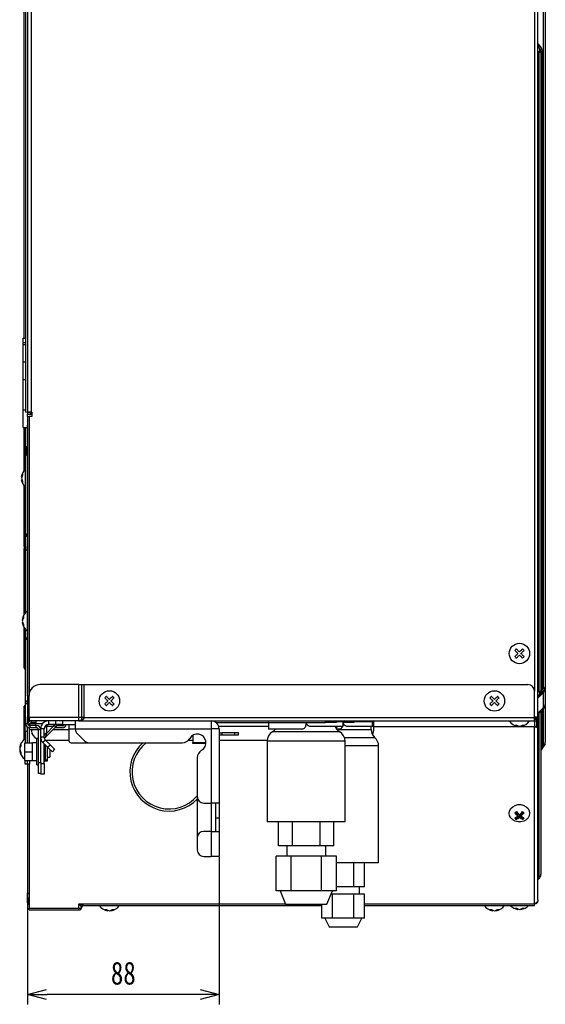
# Model space of a CAD drawing. Header units: millimetres. Extents: x 25 to 1935, y 715 to 2336.
# Tile 249 of 252: x 1206 to 1286, y 1799 to 1949. Entities that reach past the tile are written whole.
import ezdxf

# ---------------------------------------------------------------- set-up
doc = ezdxf.new("R2010")
doc.units = ezdxf.units.MM
doc.header["$LTSCALE"] = 2
doc.layers.get('0').update_dxf_attribs({"color": 2})
doc.styles.add('FS2312', font='simsun.ttf', dxfattribs={"width": 0.8})
doc.dimstyles.new('副本 STANDARD', dxfattribs={"dimtxt": 3.5, "dimasz": 3, "dimexe": 1.5, "dimexo": 0.5, "dimgap": 1.5, "dimtad": 1, "dimdec": 1, "dimlfac": 3, "dimdsep": 46, "dimtxsty": 'FS2312', "dimblk1": 'OPEN', "dimblk2": 'OPEN', "dimsah": 1, "dimcen": 0, "dimclrd": 4, "dimclre": 4, "dimclrt": 4, "dimadec": 0, "dimazin": 0, "dimtfac": 1, "dimtdec": 1, "dimtmove": 1, "dimatfit": 3, "dimldrblk": 'OPEN', "dimfxl": 1, "dimtolj": 1, "dimtzin": 0, "dimarcsym": 1})

# ---------------------------------------------------------------- blocks, each defined once
blk = doc.blocks.new('_OPEN')
at = {"color": 0}
for p, q in [((0, 0), (-1, 0)), ((-0.966, 0.259), (0, 0)), ((0, 0), (-0.966, -0.259))]:
    blk.add_line(p, q, dxfattribs=at)
blk = doc.blocks.new('*D119')
at = {"color": 4, "lineweight": -2, "transparency": 16777216}
for p, q in [((1236.19, 1821.17), (1236.19, 1798.65)), ((1206.86, 1814.8), (1206.86, 1798.65)), ((1233.19, 1800.15), (1209.86, 1800.15))]:
    blk.add_line(p, q, dxfattribs=at)
at = {"layer": 'Defpoints', "color": 0, "transparency": 16777216}
for p in [(1236.19, 1821.67), (1206.86, 1815.3), (1206.86, 1800.15)]:
    blk.add_point(p, dxfattribs=at)
at = {"color": 4, "lineweight": -2, "transparency": 16777216, "xscale": 3, "yscale": 3, "zscale": 3, "rotation": 180}
blk.add_blockref('_OPEN', (1206.86, 1800.15), dxfattribs=at)
at = {"color": 4, "lineweight": -2, "transparency": 16777216, "xscale": 3, "yscale": 3, "zscale": 3}
blk.add_blockref('_OPEN', (1236.19, 1800.15), dxfattribs=at)
at = {"color": 4, "transparency": 16777216, "insert": (1221.52, 1803.4), "char_height": 3.5, "attachment_point": 5, "style": 'FS2312'}
blk.add_mtext('\\A1;88', dxfattribs=at)

msp = doc.modelspace()

# ---------------------------------------------------------------- linework, layer by layer
at = {"color": 2, "linetype": 'Continuous', "lineweight": 30}
for p, q in [((1206.856, 2040.247), (1206.856, 1889.344)), ((1207.389, 2040.427), (1207.389, 1889.344)), ((1284.522, 2040.188), (1284.522, 1846.611)), ((1206.522, 2039.027), (1206.522, 1889.344)), ((1285.056, 1842.711), (1285.056, 2039.817)), ((1285.916, 1847.109), (1285.916, 2027.644)), ((1286.189, 2027.644), (1286.189, 1847.297)), ((1206.322, 1900.677), (1206.322, 2007.653)), ((1285.056, 1945.782), (1285.249, 1945.589)), ((1285.056, 1945.311), (1285.249, 1945.117)), ((1285.249, 1944.457), (1285.056, 1944.651)), ((1285.249, 1846.631), (1285.249, 1944.457)), ((1285.249, 1944.457), (1285.522, 1944.457)), ((1285.522, 1944.457), (1285.522, 1846.631)), ((1285.522, 1944.457), (1285.718, 1944.457)), ((1285.718, 1944.457), (1285.718, 1846.911)), ((1206.189, 1900.011), (1206.189, 1900.677)), ((1206.189, 1900.677), (1206.522, 1900.677)), ((1206.189, 1900.011), (1206.522, 1900.011)), ((1206.189, 1899.677), (1206.189, 1900.011)), ((1206.189, 1897.011), (1206.189, 1899.677)), ((1206.189, 1899.677), (1206.522, 1899.677)), ((1206.522, 1897.011), (1206.189, 1897.011)), ((1206.189, 1894.344), (1206.189, 1897.011)), ((1206.189, 1889.677), (1206.189, 1894.344)), ((1206.189, 1894.344), (1206.522, 1894.344)), ((1206.189, 1887.011), (1206.189, 1889.677)), ((1206.189, 1889.677), (1206.522, 1889.677)), ((1207.189, 1889.226), (1206.522, 1889.344)), ((1207.389, 1889.344), (1206.856, 1889.344)), ((1207.189, 1889.226), (1207.189, 1889.344)), ((1207.389, 1889.344), (1207.489, 1889.344)), ((1207.489, 1889.344), (1207.489, 1888.677)), ((1206.856, 1889.285), (1206.856, 1889.011)), ((1206.856, 1888.677), (1206.856, 1889.011)), ((1206.856, 1889.011), (1207.489, 1889.011)), ((1206.856, 1888.677), (1206.856, 1842.677)), ((1206.856, 1888.677), (1207.072, 1888.677)), ((1207.489, 1888.677), (1207.072, 1888.677)), ((1207.072, 1888.677), (1207.072, 1845.944)), ((1207.189, 1889.226), (1207.489, 1889.173)), ((1206.189, 1887.011), (1206.856, 1887.011)), ((1206.322, 1880.436), (1206.322, 1887.011)), ((1206.489, 1887.011), (1206.489, 1884.069)), ((1206.856, 1845.91), (1206.856, 1887.344)), ((1206.689, 1884.069), (1206.722, 1884.069)), ((1206.689, 1882.738), (1206.689, 1884.069)), ((1206.722, 1884.069), (1206.722, 1882.738)), ((1206.489, 1882.911), (1206.489, 1870.835)), ((1205.904, 1879.468), (1206.091, 1879.94)), ((1206.091, 1879.704), (1205.904, 1879.232)), ((1205.904, 1879.468), (1205.997, 1879.468)), ((1205.904, 1879.232), (1206.091, 1878.761)), ((1206.091, 1878.525), (1205.904, 1878.997)), ((1205.997, 1878.997), (1205.904, 1878.997)), ((1206.091, 1879.94), (1206.091, 1879.704)), ((1206.091, 1878.761), (1206.091, 1878.525)), ((1206.322, 1868.76), (1206.322, 1878.028)), ((1206.522, 1868.76), (1206.522, 1870.494)), ((1206.689, 1870.326), (1206.689, 1870.662)), ((1206.722, 1870.662), (1206.722, 1870.326)), ((1206.522, 1868.76), (1206.322, 1868.76)), ((1206.322, 1868.76), (1206.322, 1868.452)), ((1206.322, 1868.452), (1206.522, 1868.452)), ((1206.322, 1858.365), (1206.322, 1868.452)), ((1206.522, 1868.76), (1206.522, 1868.452)), ((1206.522, 1868.183), (1206.522, 1868.452)), ((1206.856, 1868.222), (1206.522, 1868.183)), ((1206.522, 1858.624), (1206.522, 1868.183)), ((1206.037, 1857.58), (1206.097, 1857.58)), ((1206.037, 1857.108), (1206.097, 1857.108)), ((1206.322, 1852.97), (1206.322, 1856.322)), ((1206.522, 1854.511), (1206.522, 1856.064)), ((1206.522, 1844.677), (1206.522, 1854.511)), ((1206.856, 1854.511), (1206.522, 1854.511)), ((1206.322, 1850.587), (1206.322, 1852.97)), ((1206.322, 1852.97), (1206.522, 1852.97)), ((1206.522, 1850.587), (1206.322, 1850.587)), ((1206.322, 1850.174), (1206.322, 1850.587)), ((1206.522, 1850.174), (1206.322, 1850.174)), ((1214.689, 1847.611), (1208.739, 1847.611)), ((1214.689, 1842.577), (1214.689, 1847.611)), ((1214.689, 1847.611), (1215.185, 1847.611)), ((1215.185, 1842.577), (1215.185, 1847.611)), ((1215.185, 1847.611), (1215.483, 1847.611)), ((1215.483, 1847.611), (1215.483, 1842.577)), ((1215.483, 1847.611), (1283.522, 1847.611)), ((1286.189, 1847.297), (1286.189, 1844.564)), ((1207.072, 1842.577), (1207.072, 1845.944)), ((1284.522, 1842.577), (1284.522, 1846.611)), ((1285.056, 1846.437), (1285.249, 1846.631)), ((1285.916, 1846.417), (1285.056, 1845.557)), ((1285.249, 1845.971), (1285.056, 1845.777)), ((1285.916, 1846.637), (1285.249, 1845.971)), ((1285.249, 1846.631), (1285.522, 1846.631)), ((1285.522, 1846.911), (1285.718, 1846.911)), ((1285.522, 1846.631), (1285.522, 1846.244)), ((1285.718, 1846.911), (1285.916, 1847.109)), ((1285.916, 1844.124), (1285.916, 1846.417)), ((1206.522, 1844.292), (1206.322, 1844.292)), ((1206.322, 1843.804), (1206.322, 1844.292)), ((1206.422, 1844.482), (1206.522, 1844.482)), ((1206.422, 1844.292), (1206.422, 1844.482)), ((1206.856, 1844.677), (1206.522, 1844.677)), ((1206.522, 1841.677), (1206.522, 1844.677)), ((1285.249, 1843.458), (1285.916, 1844.124)), ((1286.189, 1844.564), (1286.189, 1838.78)), ((1206.522, 1843.804), (1206.322, 1843.804)), ((1206.322, 1839.212), (1206.322, 1843.804)), ((1207.072, 1842.677), (1206.856, 1842.677)), ((1206.856, 1842.577), (1206.856, 1842.677)), ((1284.522, 1842.677), (1285.054, 1842.677)), ((1284.856, 1842.677), (1284.856, 1842.577)), ((1285.054, 1842.677), (1285.056, 1842.711)), ((1285.056, 1842.711), (1285.056, 1842.577)), ((1285.249, 1818.212), (1285.249, 1843.458)), ((1285.522, 1843.234), (1285.522, 1818.564)), ((1285.916, 1843.904), (1285.699, 1843.688)), ((1285.718, 1843.706), (1285.718, 1838.034)), ((1285.916, 1838.314), (1285.916, 1843.904)), ((1206.456, 1841.411), (1206.578, 1841.411)), ((1206.456, 1840.411), (1206.456, 1841.411)), ((1206.522, 1841.677), (1206.856, 1841.677)), ((1206.522, 1841.411), (1206.522, 1841.677)), ((1207.072, 1842.581), (1206.856, 1842.577)), ((1206.856, 1841.677), (1206.856, 1842.577)), ((1206.856, 1838.677), (1206.856, 1841.1)), ((1207.122, 1841.477), (1206.922, 1841.477)), ((1214.689, 1842.577), (1207.072, 1842.577)), ((1207.072, 1842.577), (1207.072, 1842.044)), ((1214.689, 1842.044), (1207.072, 1842.044)), ((1207.072, 1841.939), (1207.072, 1842.044)), ((1207.122, 1842.044), (1207.122, 1841.976)), ((1207.122, 1841.351), (1207.122, 1841.477)), ((1207.189, 1841.677), (1208.122, 1841.677)), ((1207.189, 1841.344), (1207.189, 1841.011)), ((1208.189, 1841.344), (1207.189, 1841.344)), ((1207.456, 1841.811), (1207.456, 1842.044)), ((1208.122, 1841.811), (1207.456, 1841.811)), ((1208.122, 1842.044), (1208.122, 1841.644)), ((1208.122, 1841.344), (1208.122, 1841.644)), ((1208.122, 1841.644), (1209.161, 1841.644)), ((1208.189, 1841.011), (1208.189, 1841.344)), ((1209.587, 1839.575), (1211.324, 1841.313)), ((1210.754, 1841.174), (1209.726, 1841.174)), ((1209.726, 1841.174), (1209.726, 1840.145)), ((1210.754, 1841.174), (1209.726, 1840.145)), ((1210.056, 1842.044), (1210.056, 1841.511)), ((1211.189, 1841.511), (1210.056, 1841.511)), ((1211.189, 1841.511), (1211.189, 1842.044)), ((1212.189, 1841.511), (1211.189, 1841.511)), ((1212.189, 1841.277), (1211.289, 1841.277)), ((1212.189, 1842.044), (1212.189, 1841.511)), ((1212.189, 1841.511), (1214.189, 1841.511)), ((1213.189, 1841.511), (1213.189, 1840.844)), ((1214.189, 1840.844), (1214.189, 1842.044)), ((1215.185, 1842.577), (1214.689, 1842.577)), ((1214.689, 1842.044), (1214.689, 1842.577)), ((1214.689, 1842.044), (1284.522, 1842.044)), ((1215.483, 1842.577), (1215.185, 1842.577)), ((1215.483, 1842.577), (1284.522, 1842.577)), ((1234.989, 1842.044), (1234.989, 1840.844)), ((1235.7, 1841.811), (1252.522, 1841.811)), ((1236.124, 1841.234), (1243.756, 1841.234)), ((1243.756, 1841.744), (1243.756, 1840.811)), ((1249.522, 1841.744), (1243.756, 1841.744)), ((1249.522, 1841.811), (1249.522, 1841.744)), ((1249.522, 1841.477), (1249.522, 1841.744)), ((1250.189, 1841.244), (1255.222, 1841.244)), ((1252.522, 1841.811), (1252.522, 1842.044)), ((1254.189, 1841.811), (1252.522, 1841.811)), ((1254.189, 1842.044), (1254.189, 1841.811)), ((1255.222, 1841.911), (1254.189, 1841.911)), ((1255.222, 1841.244), (1255.222, 1841.911)), ((1256.856, 1841.811), (1255.222, 1841.811)), ((1255.222, 1841.477), (1255.358, 1841.477)), ((1255.856, 1841.244), (1259.722, 1841.244)), ((1256.856, 1842.044), (1256.856, 1841.811)), ((1259.722, 1841.911), (1256.856, 1841.911)), ((1259.522, 1840.727), (1259.522, 1841.244)), ((1259.522, 1841.234), (1259.856, 1841.234)), ((1259.722, 1841.244), (1259.722, 1841.911)), ((1259.856, 1841.811), (1259.722, 1841.811)), ((1259.856, 1842.035), (1259.856, 1841.811)), ((1259.856, 1841.811), (1259.856, 1841.234)), ((1259.856, 1841.234), (1259.856, 1840.525)), ((1259.856, 1841.187), (1284.522, 1841.187)), ((1281.987, 1841.225), (1281.987, 1841.286)), ((1282.458, 1841.225), (1282.458, 1841.286)), ((1284.522, 1842.044), (1284.522, 1842.577)), ((1284.522, 1842.044), (1284.522, 1841.187)), ((1284.522, 1814.06), (1284.522, 1841.187)), ((1285.056, 1842.577), (1284.856, 1842.577)), ((1284.856, 1842.171), (1284.856, 1841.185)), ((1285.056, 1841.237), (1284.856, 1841.237)), ((1285.056, 1841.157), (1284.856, 1841.157)), ((1285.051, 1842.553), (1285.051, 1841.237)), ((1285.056, 1841.237), (1285.056, 1841.157)), ((1285.056, 1814.658), (1285.056, 1841.157)), ((1206.856, 1840.411), (1206.456, 1840.411)), ((1206.456, 1840.411), (1206.456, 1838.677)), ((1207.122, 1838.677), (1207.122, 1841.014)), ((1208.522, 1840.677), (1207.122, 1840.677)), ((1208.189, 1841.011), (1207.189, 1841.011)), ((1207.456, 1840.677), (1207.456, 1840.525)), ((1208.856, 1840.677), (1208.522, 1840.677)), ((1208.522, 1835.677), (1208.522, 1840.677)), ((1208.86, 1840.944), (1208.8, 1840.944)), ((1209.389, 1840.844), (1208.856, 1840.844)), ((1208.856, 1839.587), (1208.856, 1840.844)), ((1208.856, 1835.677), (1208.856, 1839.587)), ((1209.389, 1839.587), (1208.856, 1839.587)), ((1209.389, 1839.587), (1209.389, 1840.844)), ((1209.656, 1839.644), (1209.656, 1839.544)), ((1213.189, 1840.677), (1210.689, 1840.677)), ((1212.189, 1841.011), (1211.022, 1841.011)), ((1213.189, 1840.844), (1213.189, 1839.044)), ((1213.189, 1840.844), (1214.189, 1840.844)), ((1214.189, 1840.844), (1234.989, 1840.844)), ((1214.189, 1840.844), (1214.189, 1840.791)), ((1214.482, 1840.084), (1215.563, 1839.003)), ((1232.189, 1839.865), (1232.189, 1838.744)), ((1234.989, 1840.844), (1234.989, 1829.477)), ((1236.189, 1840.844), (1234.989, 1840.844)), ((1236.189, 1840.844), (1236.189, 1829.477)), ((1236.189, 1840.244), (1236.599, 1840.244)), ((1236.189, 1839.911), (1236.599, 1839.911)), ((1236.599, 1840.244), (1236.599, 1839.911)), ((1238.571, 1840.244), (1236.599, 1840.244)), ((1236.599, 1839.911), (1238.571, 1839.911)), ((1238.571, 1840.244), (1238.571, 1839.911)), ((1239.189, 1840.244), (1238.571, 1840.244)), ((1238.571, 1839.911), (1239.189, 1839.911)), ((1239.189, 1839.911), (1239.189, 1840.244)), ((1248.856, 1840.811), (1243.756, 1840.811)), ((1254.679, 1840.372), (1244.366, 1840.372)), ((1254.522, 1840.811), (1254.188, 1840.811)), ((1254.255, 1840.727), (1259.522, 1840.727)), ((1206.422, 1837.344), (1206.422, 1838.677)), ((1206.422, 1838.677), (1207.589, 1838.677)), ((1208.256, 1838.677), (1207.589, 1838.677)), ((1207.589, 1838.011), (1207.589, 1838.677)), ((1208.522, 1839.344), (1208.256, 1839.344)), ((1208.256, 1835.344), (1208.256, 1839.344)), ((1209.584, 1839.115), (1209.207, 1838.738)), ((1209.207, 1838.738), (1209.908, 1838.038)), ((1209.389, 1835.544), (1209.389, 1838.556)), ((1209.522, 1838.423), (1209.522, 1836.077)), ((1209.656, 1839.544), (1209.557, 1839.544)), ((1209.584, 1839.115), (1210.285, 1838.415)), ((1209.585, 1839.114), (1213.189, 1839.114)), ((1209.908, 1838.038), (1210.285, 1838.415)), ((1213.522, 1838.711), (1216.27, 1838.711)), ((1216.27, 1838.711), (1230.546, 1838.711)), ((1231.502, 1839.114), (1232.189, 1839.114)), ((1232.189, 1838.577), (1232.189, 1838.744)), ((1232.189, 1838.744), (1234.189, 1838.744)), ((1234.182, 1838.577), (1232.189, 1838.577)), ((1236.189, 1839.114), (1243.552, 1839.114)), ((1243.542, 1838.934), (1243.542, 1826.601)), ((1255.502, 1838.934), (1243.542, 1838.934)), ((1260.081, 1839.482), (1255.41, 1839.482)), ((1255.502, 1826.601), (1255.502, 1838.934)), ((1260.639, 1838.237), (1255.502, 1838.237)), ((1260.639, 1820.311), (1260.639, 1838.237)), ((1285.59, 1837.637), (1286.018, 1838.242)), ((1285.718, 1838.034), (1285.916, 1838.314)), ((1205.637, 1837.98), (1205.697, 1837.98)), ((1205.637, 1837.508), (1205.697, 1837.508)), ((1206.422, 1836.011), (1206.422, 1837.344)), ((1206.422, 1837.344), (1207.589, 1837.344)), ((1207.589, 1837.344), (1207.589, 1838.011)), ((1207.589, 1836.677), (1207.589, 1837.344)), ((1207.589, 1836.011), (1207.589, 1836.677)), ((1209.922, 1836.077), (1209.922, 1838.023)), ((1210.256, 1837.69), (1210.256, 1836.511)), ((1210.992, 1837.708), (1210.615, 1837.331)), ((1206.422, 1836.011), (1207.589, 1836.011)), ((1206.456, 1835.411), (1206.456, 1836.011)), ((1206.856, 1835.411), (1206.456, 1835.411)), ((1206.856, 1835.411), (1206.856, 1836.011)), ((1206.856, 1835.411), (1206.856, 1815.732)), ((1207.122, 1835.411), (1206.856, 1835.411)), ((1207.072, 1835.411), (1207.072, 1815.617)), ((1207.122, 1836.011), (1207.122, 1835.411)), ((1207.589, 1836.011), (1208.256, 1836.011)), ((1208.256, 1835.344), (1208.522, 1835.344)), ((1208.522, 1835.677), (1208.856, 1835.677)), ((1208.522, 1834.011), (1208.522, 1835.677)), ((1208.856, 1835.677), (1208.856, 1834.126)), ((1208.856, 1835.544), (1209.389, 1835.544)), ((1209.389, 1835.544), (1209.389, 1833.877)), ((1209.522, 1836.077), (1209.922, 1836.077)), ((1209.522, 1836.077), (1209.522, 1835.944)), ((1209.522, 1835.944), (1209.922, 1835.944)), ((1209.922, 1836.511), (1210.256, 1836.511)), ((1209.922, 1835.944), (1209.922, 1836.077)), ((1232.856, 1836.401), (1232.856, 1830.477)), ((1208.856, 1834.011), (1208.522, 1834.011)), ((1208.856, 1833.877), (1208.856, 1834.126)), ((1209.389, 1833.877), (1208.856, 1833.877)), ((1232.856, 1830.477), (1232.856, 1824.144)), ((1233.856, 1829.477), (1234.989, 1829.477)), ((1236.189, 1829.477), (1234.989, 1829.477)), ((1234.989, 1829.477), (1234.989, 1825.144)), ((1235.656, 1829.477), (1235.656, 1827.144)), ((1236.189, 1829.477), (1236.189, 1827.144)), ((1281.987, 1827.738), (1281.612, 1828.055)), ((1282.222, 1827.539), (1281.751, 1827.14)), ((1281.987, 1827.48), (1281.987, 1827.738)), ((1282.694, 1827.14), (1282.222, 1827.539)), ((1282.222, 1827.28), (1282.222, 1827.539)), ((1282.833, 1828.055), (1282.458, 1827.738)), ((1282.458, 1827.48), (1282.458, 1827.738)), ((1236.189, 1827.144), (1235.656, 1827.144)), ((1235.656, 1827.144), (1235.656, 1825.144)), ((1236.189, 1827.144), (1236.189, 1825.144)), ((1249.285, 1826.601), (1243.542, 1826.601)), ((1245.323, 1822.934), (1245.323, 1826.601)), ((1247.44, 1822.934), (1247.44, 1826.601)), ((1255.502, 1826.601), (1249.285, 1826.601)), ((1251.673, 1822.934), (1251.673, 1826.601)), ((1253.79, 1822.934), (1253.79, 1826.601)), ((1281.751, 1827.14), (1281.632, 1827.241)), ((1281.751, 1826.981), (1281.751, 1827.14)), ((1282.813, 1827.241), (1282.694, 1827.14)), ((1282.694, 1826.981), (1282.694, 1827.14)), ((1234.989, 1825.144), (1233.856, 1825.144)), ((1234.989, 1825.144), (1234.989, 1821.311)), ((1234.989, 1825.144), (1236.189, 1825.144)), ((1236.189, 1825.144), (1236.189, 1821.311)), ((1232.856, 1824.144), (1232.856, 1822.311)), ((1247.44, 1822.934), (1245.323, 1822.934)), ((1246.553, 1822.934), (1246.553, 1821.346)), ((1251.673, 1822.934), (1247.44, 1822.934)), ((1253.79, 1822.934), (1251.673, 1822.934)), ((1252.56, 1821.346), (1252.56, 1822.934)), ((1233.856, 1821.311), (1234.989, 1821.311)), ((1236.189, 1821.311), (1234.989, 1821.311)), ((1244.938, 1816.013), (1244.938, 1821.346)), ((1247.247, 1821.346), (1244.938, 1821.346)), ((1247.247, 1816.013), (1247.247, 1821.346)), ((1251.866, 1821.346), (1247.247, 1821.346)), ((1251.866, 1816.013), (1251.866, 1821.346)), ((1254.175, 1821.346), (1251.866, 1821.346)), ((1254.175, 1816.013), (1254.175, 1821.346)), ((1260.639, 1820.311), (1254.175, 1820.311)), ((1256.859, 1816.644), (1256.859, 1820.311)), ((1258.495, 1816.644), (1258.495, 1820.311)), ((1285.056, 1818.019), (1285.249, 1818.212)), ((1285.249, 1817.904), (1285.056, 1817.711)), ((1206.856, 1814.877), (1206.856, 1815.732)), ((1207.056, 1815.617), (1207.056, 1814.877)), ((1207.072, 1815.51), (1207.056, 1815.51)), ((1207.072, 1815.617), (1207.072, 1813.36)), ((1246.092, 1816.013), (1244.938, 1816.013)), ((1245.556, 1816.013), (1246.39, 1814.013)), ((1247.247, 1816.013), (1246.092, 1816.013)), ((1249.556, 1816.013), (1247.247, 1816.013)), ((1251.866, 1816.013), (1249.556, 1816.013)), ((1253.021, 1816.013), (1251.866, 1816.013)), ((1252.723, 1814.013), (1253.556, 1816.013)), ((1254.175, 1816.013), (1253.021, 1816.013)), ((1253.587, 1815.514), (1253.349, 1815.514)), ((1253.587, 1811.847), (1253.587, 1815.514)), ((1256.859, 1815.514), (1253.587, 1815.514)), ((1256.859, 1816.644), (1254.175, 1816.644)), ((1258.495, 1816.644), (1256.859, 1816.644)), ((1256.859, 1811.847), (1256.859, 1815.514)), ((1258.495, 1815.514), (1256.859, 1815.514)), ((1257.716, 1815.514), (1257.716, 1816.644)), ((1258.495, 1811.847), (1258.495, 1815.514)), ((1207.056, 1814.877), (1206.856, 1814.877)), ((1206.856, 1814.544), (1206.856, 1814.877)), ((1207.056, 1814.544), (1206.856, 1814.544)), ((1206.856, 1814.308), (1206.856, 1814.544)), ((1206.856, 1814.211), (1206.856, 1814.308)), ((1206.856, 1814.308), (1206.911, 1814.308)), ((1206.856, 1814.211), (1206.856, 1814.011)), ((1206.856, 1814.211), (1207.072, 1814.211)), ((1206.856, 1814.011), (1207.072, 1814.011)), ((1207.056, 1814.544), (1207.056, 1814.877)), ((1207.056, 1814.671), (1207.072, 1814.591)), ((1214.689, 1813.36), (1214.689, 1814.06)), ((1214.689, 1814.06), (1246.37, 1814.06)), ((1246.39, 1814.013), (1252.723, 1814.013)), ((1251.952, 1811.847), (1251.952, 1814.013)), ((1258.495, 1814.06), (1284.522, 1814.06)), ((1284.522, 1813.811), (1284.522, 1814.06)), ((1285.056, 1814.658), (1285.056, 1814.544)), ((1207.072, 1813.36), (1214.689, 1813.36)), ((1207.072, 1813.111), (1207.072, 1813.36)), ((1207.072, 1813.111), (1214.689, 1813.111)), ((1214.689, 1813.111), (1214.689, 1813.36)), ((1215.376, 1813.811), (1251.952, 1813.811)), ((1219.153, 1812.992), (1219.153, 1813.052)), ((1219.625, 1812.992), (1219.625, 1813.052)), ((1258.495, 1813.811), (1284.522, 1813.811)), ((1278.153, 1812.992), (1278.153, 1813.052)), ((1278.625, 1812.992), (1278.625, 1813.052)), ((1281.987, 1813.192), (1281.987, 1813.252)), ((1282.458, 1813.192), (1282.458, 1813.252)), ((1252.769, 1811.847), (1251.952, 1811.847)), ((1252.39, 1811.847), (1253.056, 1810.514)), ((1252.39, 1811.847), (1253.056, 1810.514)), ((1253.587, 1811.847), (1252.769, 1811.847)), ((1255.223, 1811.847), (1253.587, 1811.847)), ((1256.859, 1811.847), (1255.223, 1811.847)), ((1257.677, 1811.847), (1256.859, 1811.847)), ((1257.39, 1810.514), (1258.056, 1811.847)), ((1257.39, 1810.514), (1258.056, 1811.847)), ((1258.495, 1811.847), (1257.677, 1811.847)), ((1253.056, 1810.514), (1254.14, 1810.514)), ((1253.056, 1810.514), (1256.306, 1810.514)), ((1254.14, 1810.514), (1257.39, 1810.514)), ((1256.306, 1810.514), (1257.39, 1810.514))]:
    msp.add_line(p, q, dxfattribs=at)
at = {"color": 2, "linetype": 'Continuous', "lineweight": 30, "flags": 128}
for points in [[(1206.722, 1882.911), (1206.721, 1882.906), (1206.717, 1882.902), (1206.712, 1882.899), (1206.706, 1882.898), (1206.699, 1882.899), (1206.694, 1882.902), (1206.69, 1882.906), (1206.689, 1882.911)], [(1281.751, 1853.084), (1281.722, 1853.055), (1281.692, 1853.026), (1281.663, 1852.996), (1281.633, 1852.967), (1281.604, 1852.937), (1281.574, 1852.908), (1281.545, 1852.878), (1281.515, 1852.849)], [(1281.515, 1852.849), (1281.571, 1852.793), (1281.628, 1852.736), (1281.686, 1852.678), (1281.745, 1852.619), (1281.804, 1852.559), (1281.865, 1852.499), (1281.925, 1852.438), (1281.987, 1852.377)], [(1281.987, 1852.377), (1281.925, 1852.316), (1281.865, 1852.255), (1281.804, 1852.195), (1281.745, 1852.135), (1281.686, 1852.077), (1281.628, 1852.019), (1281.571, 1851.962), (1281.515, 1851.906)], [(1281.515, 1851.906), (1281.545, 1851.876), (1281.574, 1851.847), (1281.604, 1851.818), (1281.633, 1851.788), (1281.663, 1851.759), (1281.692, 1851.729), (1281.722, 1851.7), (1281.751, 1851.67)], [(1282.222, 1852.613), (1282.161, 1852.674), (1282.1, 1852.735), (1282.04, 1852.795), (1281.98, 1852.855), (1281.922, 1852.914), (1281.864, 1852.972), (1281.807, 1853.029), (1281.751, 1853.084)], [(1281.751, 1851.67), (1281.807, 1851.726), (1281.864, 1851.783), (1281.922, 1851.841), (1281.98, 1851.9), (1282.04, 1851.959), (1282.1, 1852.02), (1282.161, 1852.08), (1282.222, 1852.142)], [(1282.694, 1853.084), (1282.638, 1853.029), (1282.581, 1852.972), (1282.523, 1852.914), (1282.464, 1852.855), (1282.405, 1852.795), (1282.344, 1852.735), (1282.283, 1852.674), (1282.222, 1852.613)], [(1282.222, 1852.142), (1282.283, 1852.08), (1282.344, 1852.02), (1282.405, 1851.959), (1282.464, 1851.9), (1282.523, 1851.841), (1282.581, 1851.783), (1282.638, 1851.726), (1282.694, 1851.67)], [(1282.458, 1852.377), (1282.519, 1852.438), (1282.58, 1852.499), (1282.64, 1852.559), (1282.7, 1852.619), (1282.759, 1852.678), (1282.817, 1852.736), (1282.874, 1852.793), (1282.929, 1852.849)], [(1282.929, 1851.906), (1282.874, 1851.962), (1282.817, 1852.019), (1282.759, 1852.077), (1282.7, 1852.135), (1282.64, 1852.195), (1282.58, 1852.255), (1282.519, 1852.316), (1282.458, 1852.377)], [(1282.929, 1852.849), (1282.9, 1852.878), (1282.871, 1852.908), (1282.841, 1852.937), (1282.812, 1852.967), (1282.782, 1852.996), (1282.753, 1853.026), (1282.723, 1853.055), (1282.694, 1853.084)], [(1282.694, 1851.67), (1282.723, 1851.7), (1282.753, 1851.729), (1282.782, 1851.759), (1282.812, 1851.788), (1282.841, 1851.818), (1282.871, 1851.847), (1282.9, 1851.876), (1282.929, 1851.906)], [(1218.918, 1845.818), (1218.888, 1845.788), (1218.859, 1845.759), (1218.829, 1845.729), (1218.8, 1845.7), (1218.77, 1845.67), (1218.741, 1845.641), (1218.711, 1845.611), (1218.682, 1845.582)], [(1219.389, 1845.346), (1219.328, 1845.407), (1219.267, 1845.468), (1219.207, 1845.529), (1219.147, 1845.588), (1219.088, 1845.647), (1219.03, 1845.705), (1218.973, 1845.762), (1218.918, 1845.818)], [(1219.86, 1845.818), (1219.805, 1845.762), (1219.748, 1845.705), (1219.69, 1845.647), (1219.631, 1845.588), (1219.571, 1845.529), (1219.511, 1845.468), (1219.45, 1845.407), (1219.389, 1845.346)], [(1220.096, 1845.582), (1220.067, 1845.611), (1220.037, 1845.641), (1220.008, 1845.67), (1219.978, 1845.7), (1219.949, 1845.729), (1219.919, 1845.759), (1219.89, 1845.788), (1219.86, 1845.818)], [(1277.918, 1845.818), (1277.888, 1845.788), (1277.859, 1845.759), (1277.829, 1845.729), (1277.8, 1845.7), (1277.77, 1845.67), (1277.741, 1845.641), (1277.711, 1845.611), (1277.682, 1845.582)], [(1278.389, 1845.346), (1278.328, 1845.407), (1278.267, 1845.468), (1278.207, 1845.529), (1278.147, 1845.588), (1278.088, 1845.647), (1278.03, 1845.705), (1277.973, 1845.762), (1277.918, 1845.818)], [(1278.86, 1845.818), (1278.805, 1845.762), (1278.748, 1845.705), (1278.69, 1845.647), (1278.631, 1845.588), (1278.571, 1845.529), (1278.511, 1845.468), (1278.45, 1845.407), (1278.389, 1845.346)], [(1279.096, 1845.582), (1279.067, 1845.611), (1279.037, 1845.641), (1279.008, 1845.67), (1278.978, 1845.7), (1278.949, 1845.729), (1278.919, 1845.759), (1278.89, 1845.788), (1278.86, 1845.818)], [(1285.522, 1846.631), (1285.525, 1846.644), (1285.532, 1846.657), (1285.545, 1846.67), (1285.562, 1846.683), (1285.584, 1846.695), (1285.61, 1846.707), (1285.641, 1846.718), (1285.676, 1846.729)], [(1218.682, 1845.582), (1218.738, 1845.526), (1218.795, 1845.469), (1218.853, 1845.411), (1218.911, 1845.352), (1218.971, 1845.293), (1219.031, 1845.233), (1219.092, 1845.172), (1219.153, 1845.111)], [(1219.153, 1845.111), (1219.092, 1845.049), (1219.031, 1844.989), (1218.971, 1844.928), (1218.911, 1844.869), (1218.853, 1844.81), (1218.795, 1844.752), (1218.738, 1844.695), (1218.682, 1844.639)], [(1218.682, 1844.639), (1218.711, 1844.61), (1218.741, 1844.58), (1218.77, 1844.551), (1218.8, 1844.521), (1218.829, 1844.492), (1218.859, 1844.462), (1218.888, 1844.433), (1218.918, 1844.403)], [(1218.918, 1844.403), (1218.973, 1844.459), (1219.03, 1844.516), (1219.088, 1844.574), (1219.147, 1844.633), (1219.207, 1844.693), (1219.267, 1844.753), (1219.328, 1844.814), (1219.389, 1844.875)], [(1219.389, 1844.875), (1219.45, 1844.814), (1219.511, 1844.753), (1219.571, 1844.693), (1219.631, 1844.633), (1219.69, 1844.574), (1219.748, 1844.516), (1219.805, 1844.459), (1219.86, 1844.403)], [(1219.625, 1845.111), (1219.686, 1845.172), (1219.747, 1845.233), (1219.807, 1845.293), (1219.867, 1845.352), (1219.925, 1845.411), (1219.983, 1845.469), (1220.04, 1845.526), (1220.096, 1845.582)], [(1220.096, 1844.639), (1220.04, 1844.695), (1219.983, 1844.752), (1219.925, 1844.81), (1219.867, 1844.869), (1219.807, 1844.928), (1219.747, 1844.989), (1219.686, 1845.049), (1219.625, 1845.111)], [(1219.86, 1844.403), (1219.89, 1844.433), (1219.919, 1844.462), (1219.949, 1844.492), (1219.978, 1844.521), (1220.008, 1844.551), (1220.037, 1844.58), (1220.067, 1844.61), (1220.096, 1844.639)], [(1277.682, 1845.582), (1277.738, 1845.526), (1277.795, 1845.469), (1277.853, 1845.411), (1277.911, 1845.352), (1277.971, 1845.293), (1278.031, 1845.233), (1278.092, 1845.172), (1278.153, 1845.111)], [(1278.153, 1845.111), (1278.092, 1845.049), (1278.031, 1844.989), (1277.971, 1844.928), (1277.911, 1844.869), (1277.853, 1844.81), (1277.795, 1844.752), (1277.738, 1844.695), (1277.682, 1844.639)], [(1277.682, 1844.639), (1277.711, 1844.61), (1277.741, 1844.58), (1277.77, 1844.551), (1277.8, 1844.521), (1277.829, 1844.492), (1277.859, 1844.462), (1277.888, 1844.433), (1277.918, 1844.403)], [(1277.918, 1844.403), (1277.973, 1844.459), (1278.03, 1844.516), (1278.088, 1844.574), (1278.147, 1844.633), (1278.207, 1844.693), (1278.267, 1844.753), (1278.328, 1844.814), (1278.389, 1844.875)], [(1278.389, 1844.875), (1278.45, 1844.814), (1278.511, 1844.753), (1278.571, 1844.693), (1278.631, 1844.633), (1278.69, 1844.574), (1278.748, 1844.516), (1278.805, 1844.459), (1278.86, 1844.403)], [(1278.625, 1845.111), (1278.686, 1845.172), (1278.747, 1845.233), (1278.807, 1845.293), (1278.867, 1845.352), (1278.925, 1845.411), (1278.983, 1845.469), (1279.04, 1845.526), (1279.096, 1845.582)], [(1279.096, 1844.639), (1279.04, 1844.695), (1278.983, 1844.752), (1278.925, 1844.81), (1278.867, 1844.869), (1278.807, 1844.928), (1278.747, 1844.989), (1278.686, 1845.049), (1278.625, 1845.111)], [(1278.86, 1844.403), (1278.89, 1844.433), (1278.919, 1844.462), (1278.949, 1844.492), (1278.978, 1844.521), (1279.008, 1844.551), (1279.037, 1844.58), (1279.067, 1844.61), (1279.096, 1844.639)], [(1215.115, 1842.282), (1215.13, 1842.3), (1215.152, 1842.313), (1215.179, 1842.321), (1215.211, 1842.325), (1215.247, 1842.323), (1215.287, 1842.316), (1215.328, 1842.304), (1215.371, 1842.288)], [(1210.285, 1838.415), (1210.423, 1838.277), (1210.555, 1838.144), (1210.678, 1838.022), (1210.785, 1837.915), (1210.873, 1837.827), (1210.938, 1837.762), (1210.978, 1837.721), (1210.992, 1837.708)], [(1285.916, 1838.314), (1285.96, 1838.283), (1285.992, 1838.26), (1286.011, 1838.246), (1286.018, 1838.242)], [(1210.615, 1837.331), (1210.601, 1837.344), (1210.561, 1837.385), (1210.495, 1837.45), (1210.408, 1837.538), (1210.3, 1837.645), (1210.178, 1837.767), (1210.045, 1837.9), (1209.908, 1838.038)], [(1285.718, 1838.034), (1285.696, 1837.938), (1285.677, 1837.858), (1285.663, 1837.795)], [(1280.656, 1827.916), (1280.719, 1828.289), (1280.904, 1828.632), (1281.196, 1828.918), (1281.572, 1829.122), (1281.999, 1829.228), (1282.445, 1829.228), (1282.873, 1829.122), (1283.248, 1828.918), (1283.54, 1828.632), (1283.726, 1828.289), (1283.789, 1827.916), (1283.726, 1827.542), (1283.54, 1827.199), (1283.248, 1826.914), (1282.873, 1826.71), (1282.445, 1826.603), (1281.999, 1826.603), (1281.572, 1826.71), (1281.196, 1826.914), (1280.904, 1827.199), (1280.719, 1827.542), (1280.656, 1827.916)], [(1207.072, 1815.617), (1206.989, 1815.625), (1206.919, 1815.65), (1206.872, 1815.688), (1206.856, 1815.732)], [(1207.056, 1814.544), (1207.062, 1814.479), (1207.072, 1814.44)]]:
    msp.add_lwpolyline(points, dxfattribs=at)
at = {"color": 2, "linetype": 'Continuous', "lineweight": 30}
for centre in [(1282.222, 1852.377), (1219.389, 1845.111), (1278.389, 1845.111)]:
    msp.add_circle(centre, 1.567, dxfattribs=at)
for centre, radius, start, end in [((1285.587, 1945.353), 0.412, 145.14304, 214.85696), ((1284.118, 1944.457), 1.6, 0, 45), ((1284.775, 1944.787), 0.577, 325.14307, 34.85693), ((1284.589, 1944.457), 0.933, 0, 45), ((1206.706, 1883.01), 0.272, 266.48252, 273.50038), ((1207.778, 1879.232), 1.889, 133.03364, 172.60282), ((1207.778, 1879.232), 1.889, 187.27072, 226.96636), ((1206.706, 1870.937), 0.275, 266.52714, 273.47286), ((1206.706, 1870.543), 0.0167, 180, 0), ((1206.706, 1870.543), 0.217, 265.58827, 274.39871), ((1207.912, 1857.344), 1.889, 123.98165, 172.83344), ((1207.081, 1857.438), 1.053, 144.41107, 172.28036), ((1207.081, 1857.202), 1.053, 144.41208, 172.27934), ((1207.066, 1857.933), 0.85, 172.03439, 187.96561), ((1207.081, 1857.485), 1.053, 187.71964, 215.58893), ((1207.912, 1857.344), 1.889, 187.16656, 236.01835), ((1207.081, 1857.25), 1.053, 187.72066, 215.58792), ((1207.067, 1856.755), 0.85, 172.03487, 187.96513), ((1206.856, 1854.511), 0.333, 90, 180), ((1208.739, 1845.944), 1.667, 90, 180), ((1283.522, 1846.611), 1, 0, 90), ((1285.256, 1847.297), 0.933, 315, 0), ((1284.775, 1846.301), 0.577, 325.14289, 34.85711), ((1284.589, 1846.631), 0.933, 315, 0), ((1286.095, 1846.527), 0.211, 148.50832, 211.49168), ((1285.577, 1846.873), 0.412, 325.14324, 34.85676), ((1207.189, 1844.677), 0.667, 120, 180), ((1285.256, 1844.564), 0.933, 315, 0), ((1285.736, 1844.014), 0.211, 328.50498, 31.49502), ((1283.922, 1843.177), 0.933, 310.0052, 327.60763), ((1286.157, 1843.231), 0.647, 135.07426, 176.56756), ((1286.189, 1843.234), 0.667, 135, 180), ((1207.189, 1841.677), 0.667, 180, 270), ((1207.072, 1842.261), 0.217, 90, 270), ((1207.189, 1841.677), 0.333, 180, 270), ((1207.456, 1841.477), 0.6, 109.18814, 168.97209), ((1207.072, 1842.261), 0.0167, 90, 270), ((1207.456, 1841.477), 0.333, 90, 180), ((1208.189, 1840.677), 0.667, 0, 90), ((1210.056, 1840.844), 1.2, 90, 180), ((1210.056, 1840.844), 0.667, 90, 180), ((1209.793, 1840.768), 0.411, 99.38467, 169.35351), ((1210.132, 1841.107), 0.411, 100.64693, 170.6149), ((1211.16, 1841.107), 0.411, 100.64598, 170.61585), ((1211.798, 1840.844), 0.667, 90.01379, 135.37438), ((1212.189, 1841.611), 0.333, 270, 342.5424), ((1212.189, 1841.611), 0.6, 270, 350.40593), ((1214.689, 1842.544), 0.5, 270, 328.43083), ((1234.989, 1840.844), 1.2, 0, 90), ((1243.689, 1841.744), 0.0667, 0, 90), ((1255.522, 1841.809), 1.667, 199.82442, 239.60224), ((1254.064, 1842.152), 0.981, 265.16342, 277.41924), ((1253.565, 1841.996), 1.029, 296.58107, 307.43032), ((1253.522, 1842.867), 1.889, 285.86981, 300.81154), ((1255.356, 1841.911), 0.133, 90, 180), ((1259.856, 1841.911), 0.133, 90, 180), ((1282.222, 1843.1), 1.889, 213.98165, 262.83344), ((1281.633, 1842.255), 0.851, 262.04062, 277.95938), ((1282.128, 1842.269), 1.053, 234.41272, 262.27881), ((1282.364, 1842.269), 1.053, 234.41275, 262.27878), ((1282.081, 1842.269), 1.053, 277.72124, 305.58723), ((1282.222, 1843.1), 1.889, 277.16656, 326.01835), ((1282.317, 1842.269), 1.053, 277.72124, 305.58722), ((1282.812, 1842.255), 0.851, 262.04063, 277.95937), ((1208.854, 1840.585), 1.4, 182.47919, 244.68995), ((1208.189, 1840.677), 0.333, 0, 90), ((1208.456, 1841.277), 0.333, 236.06329, 256.01173), ((1210.056, 1839.587), 1.2, 180, 225), ((1209.793, 1839.74), 0.411, 99.38657, 169.35161), ((1210.056, 1839.587), 0.667, 180, 225), ((1210.056, 1839.101), 0.667, 134.73519, 158.64395), ((1215.189, 1840.791), 1, 180, 225), ((1232.856, 1838.711), 1.333, 300, 150), ((1245.209, 1838.934), 1.667, 120.39776, 180), ((1243.522, 1841.809), 1.667, 300.39776, 323.19175), ((1253.836, 1838.934), 1.667, 0, 59.60224), ((1261.189, 1840.727), 1.667, 180, 228.31767), ((1258.617, 1840.531), 1.239, 332.20209, 359.71371), ((1207.512, 1837.744), 1.889, 123.98165, 172.83344), ((1206.681, 1837.838), 1.053, 144.41297, 172.27846), ((1206.681, 1837.602), 1.053, 144.41196, 172.27947), ((1206.667, 1838.333), 0.851, 172.03517, 187.96483), ((1213.522, 1839.044), 0.333, 180, 270), ((1216.27, 1839.711), 1, 225, 270), ((1228.522, 1834.244), 6, 131.8886, 316.23826), ((1228.522, 1834.244), 5.667, 127.9791, 319.88083), ((1230.546, 1840.044), 1.333, 270, 330), ((1258.972, 1838.237), 1.667, 0, 48.31767), ((1285.605, 1838.809), 0.584, 302.07593, 357.20252), ((1285.256, 1838.78), 0.933, 324.73561, 0), ((1206.681, 1837.885), 1.053, 187.72154, 215.58703), ((1207.512, 1837.744), 1.889, 187.16656, 234.79033), ((1206.681, 1837.65), 1.053, 187.72145, 215.5863), ((1206.667, 1837.155), 0.85, 172.03487, 187.96513), ((1234.189, 1836.401), 1.333, 120, 180), ((1285.939, 1837.68), 0.417, 122.07509, 177.20337), ((1286.093, 1837.42), 0.57, 138.843, 179.64975), ((1209.522, 1835.944), 0.133, 90, 180), ((1209.522, 1835.811), 0.133, 90, 180), ((1233.856, 1830.477), 1, 180, 270), ((1279.328, 1830.801), 3.571, 307.76374, 312.71933), ((1285.246, 1831.033), 4.822, 219.31061, 227.47147), ((1285.481, 1831.232), 4.821, 219.3096, 227.47247), ((1278.964, 1831.232), 4.821, 312.52755, 320.69037), ((1279.199, 1831.033), 4.822, 312.52858, 320.68932), ((1285.116, 1830.801), 3.571, 227.28065, 232.23632), ((1280.368, 1829.508), 2.595, 296.23196, 308.58238), ((1283.938, 1829.804), 3.571, 227.28054, 232.23639), ((1280.604, 1829.308), 2.595, 296.23083, 308.58523), ((1283.84, 1829.308), 2.595, 231.41474, 243.76919), ((1284.077, 1829.508), 2.595, 231.41759, 243.76809), ((1280.507, 1829.804), 3.571, 307.76364, 312.71939), ((1233.856, 1824.144), 1, 90, 180), ((1233.856, 1822.311), 1, 180, 270), ((1285.09, 1818.618), 0.436, 291.41279, 352.85244), ((1284.589, 1818.564), 0.933, 315, 0), ((1284.997, 1818.058), 0.295, 328.50717, 31.49283), ((1207.389, 1814.544), 0.533, 180, 233.57643), ((1214.747, 1813.91), 0.553, 263.99515, 319.93925), ((1214.689, 1813.611), 0.5, 270, 352.81924), ((1215.483, 1813.511), 0.3, 90, 172.81924), ((1219.389, 1814.867), 1.889, 213.98165, 262.83344), ((1218.8, 1814.021), 0.85, 262.02891, 277.97109), ((1219.295, 1814.036), 1.053, 234.41064, 262.28078), ((1219.53, 1814.036), 1.053, 234.41064, 262.28078), ((1219.248, 1814.036), 1.053, 277.71968, 305.58848), ((1219.389, 1814.867), 1.889, 277.16656, 326.01835), ((1219.483, 1814.036), 1.053, 277.71993, 305.58864), ((1219.978, 1814.021), 0.85, 262.02891, 277.97109), ((1278.389, 1814.867), 1.889, 213.98165, 262.83344), ((1277.8, 1814.021), 0.85, 262.02889, 277.97111), ((1278.295, 1814.036), 1.053, 234.41095, 262.28058), ((1278.53, 1814.036), 1.053, 234.41095, 262.28058), ((1278.248, 1814.036), 1.053, 277.71936, 305.58906), ((1278.389, 1814.867), 1.889, 277.16656, 326.01835), ((1278.483, 1814.036), 1.053, 277.71942, 305.58905), ((1278.978, 1814.021), 0.85, 262.02889, 277.97111), ((1282.222, 1815.067), 1.889, 221.66581, 262.83344), ((1281.633, 1814.221), 0.85, 262.0289, 277.9711), ((1282.128, 1814.236), 1.053, 234.41112, 262.27833), ((1282.364, 1814.236), 1.053, 234.41115, 262.2783), ((1282.081, 1814.236), 1.053, 277.72172, 305.58884), ((1282.222, 1815.067), 1.889, 277.16656, 318.33419), ((1282.317, 1814.236), 1.053, 277.72172, 305.58883), ((1282.812, 1814.221), 0.85, 262.0289, 277.9711)]:
    msp.add_arc(centre, radius, start, end, dxfattribs=at)
for centre, major_axis, ratio, start_param, end_param in [((1206.856, 1850.174), (0.533, 0), 0.6915037, 3.1415927, 4.0372574), ((1285.256, 1847.297), (0.933, 0), 0.2857143, 5.4977871, 6.2831853), ((1285.256, 1847.297), (0, 1.245), 0.7497483, 3.9269908, 4.712389), ((1286.189, 1847.853), (0.521, 1.439), 0.1095524, 2.3241634, 2.5062138), ((1285.256, 1844.564), (0.933, 0), 0.666219, 5.4977871, 6.2831853), ((1283.922, 1843.177), (0, 1.588), 0.5879102, 4.1060081, 4.391983), ((1284.589, 1841.634), (0.921, 1.637), 0.0940031, 6.1175898, 6.2683635), ((1284.589, 1837.838), (1.083, 0.057), 0.5692702, 5.8611514, 6.1229508)]:
    msp.add_ellipse(centre, major_axis=major_axis, ratio=ratio, start_param=start_param, end_param=end_param, dxfattribs=at)
for points, knots in [([(1206.489, 1884.069), (1206.492, 1884.069), (1206.498, 1884.069), (1206.544, 1884.069), (1206.609, 1884.069), (1206.662, 1884.069), (1206.689, 1884.069)], [0, 0, 0, 0, 0.2499813, 0.49999, 0.7499928, 1, 1, 1, 1]), ([(1206.489, 1884.069), (1206.489, 1883.959), (1206.489, 1883.735), (1206.489, 1883.417), (1206.489, 1883.129), (1206.489, 1882.983), (1206.489, 1882.91)], [0, 0, 0, 0, 0.2466293, 0.5000002, 0.7533759, 1, 1, 1, 1]), ([(1206.722, 1884.069), (1206.749, 1884.069), (1206.8, 1884.069), (1206.838, 1884.069), (1206.856, 1884.069)], [0, 0, 0, 0, 0.536302, 1, 1, 1, 1]), ([(1206.689, 1882.738), (1206.662, 1882.742), (1206.609, 1882.75), (1206.544, 1882.791), (1206.498, 1882.846), (1206.492, 1882.889), (1206.489, 1882.91)], [0, 0, 0, 0, 0.2500064, 0.5000069, 0.7500084, 1, 1, 1, 1]), ([(1206.856, 1882.788), (1206.838, 1882.776), (1206.8, 1882.749), (1206.749, 1882.742), (1206.722, 1882.738)], [0, 0, 0, 0, 0.4636547, 1, 1, 1, 1]), ([(1206.489, 1870.834), (1206.492, 1870.813), (1206.498, 1870.77), (1206.544, 1870.715), (1206.609, 1870.674), (1206.662, 1870.666), (1206.689, 1870.662)], [0, 0, 0, 0, 0.24999935, 0.49999935, 0.74999663, 1, 1, 1, 1]), ([(1206.489, 1870.834), (1206.489, 1870.75), (1206.489, 1870.582), (1206.489, 1870.555), (1206.489, 1870.542)], [0, 0, 0, 0, 0.4999961, 1, 1, 1, 1]), ([(1206.689, 1870.327), (1206.662, 1870.332), (1206.609, 1870.342), (1206.544, 1870.392), (1206.498, 1870.461), (1206.492, 1870.515), (1206.489, 1870.542)], [0, 0, 0, 0, 0.2500072, 0.50001, 0.7500187, 1, 1, 1, 1]), ([(1206.722, 1870.662), (1206.749, 1870.666), (1206.8, 1870.673), (1206.838, 1870.7), (1206.856, 1870.712)], [0, 0, 0, 0, 0.5363365, 1, 1, 1, 1]), ([(1206.856, 1870.389), (1206.838, 1870.373), (1206.8, 1870.34), (1206.749, 1870.331), (1206.722, 1870.327)], [0, 0, 0, 0, 0.4636768, 1, 1, 1, 1]), ([(1285.676, 1846.729), (1285.661, 1846.656), (1285.64, 1846.586), (1285.587, 1846.45), (1285.554, 1846.383), (1285.481, 1846.256), (1285.44, 1846.195), (1285.35, 1846.078), (1285.301, 1846.022), (1285.249, 1845.971)], [0, 0, 0, 0, 0.25, 0.25, 0.5, 0.5, 0.75, 0.75, 1, 1, 1, 1]), ([(1285.699, 1843.688), (1285.65, 1843.638), (1285.585, 1843.595), (1285.432, 1843.519), (1285.344, 1843.486), (1285.249, 1843.458)], [0, 0, 0, 0, 0.5, 0.5, 1, 1, 1, 1]), ([(1285.512, 1843.27), (1285.496, 1843.282), (1285.463, 1843.307), (1285.396, 1843.356), (1285.37, 1843.374), (1285.314, 1843.413), (1285.282, 1843.435), (1285.249, 1843.458)], [0, 0, 0, 0, 0.5, 0.5, 0.75, 0.75, 1, 1, 1, 1]), ([(1211.323, 1841.314), (1211.324, 1841.315), (1211.33, 1841.316), (1211.307, 1841.312), (1211.265, 1841.303), (1211.148, 1841.278), (1211.003, 1841.246), (1210.829, 1841.195), (1210.754, 1841.174)], [0, 0, 0, 0, 0.02873663, 0.10857567, 0.40417866, 0.42569672, 0.75420238, 1, 1, 1, 1]), ([(1215.371, 1842.288), (1215.367, 1842.285), (1215.298, 1842.213), (1215.189, 1842.15), (1214.965, 1842.066), (1214.814, 1842.044), (1214.69, 1842.044), (1214.689, 1842.044)], [0, 0, 0, 0, 0.0179797, 0.3823759, 0.4864817, 0.9961993, 1, 1, 1, 1]), ([(1215.115, 1842.282), (1215.127, 1842.305), (1215.159, 1842.365), (1215.182, 1842.468), (1215.184, 1842.546), (1215.185, 1842.577)], [0, 0, 0, 0, 0.27176791, 0.71133271, 1, 1, 1, 1]), ([(1215.483, 1842.577), (1215.481, 1842.548), (1215.478, 1842.475), (1215.451, 1842.403), (1215.413, 1842.337), (1215.39, 1842.311), (1215.371, 1842.288)], [0, 0, 0, 0, 0.260385, 0.6612705, 0.7023045, 1, 1, 1, 1]), ([(1248.856, 1840.811), (1248.93, 1840.818), (1249.079, 1840.832), (1249.279, 1840.947), (1249.43, 1841.115), (1249.511, 1841.302), (1249.519, 1841.427), (1249.522, 1841.477)], [0, 0, 0, 0, 0.21429005, 0.42861877, 0.64220729, 0.85612027, 1, 1, 1, 1]), ([(1249.539, 1841.811), (1249.544, 1841.77), (1249.558, 1841.655), (1249.661, 1841.486), (1249.828, 1841.335), (1250.016, 1841.255), (1250.139, 1841.247), (1250.189, 1841.244)], [0, 0, 0, 0, 0.1298254, 0.3672729, 0.6045753, 0.8413125, 1, 1, 1, 1]), ([(1254.522, 1840.811), (1254.597, 1840.818), (1254.746, 1840.832), (1254.943, 1840.947), (1255.082, 1841.089), (1255.122, 1841.202), (1255.137, 1841.244)], [0, 0, 0, 0, 0.278324, 0.5567249, 0.8336195, 1, 1, 1, 1]), ([(1255.222, 1841.715), (1255.224, 1841.707), (1255.236, 1841.624), (1255.33, 1841.487), (1255.494, 1841.335), (1255.682, 1841.256), (1255.806, 1841.247), (1255.856, 1841.244)], [0, 0, 0, 0, 0.0298027, 0.2942536, 0.558445, 0.821649, 1, 1, 1, 1]), ([(1284.522, 1842.044), (1284.592, 1842.052), (1284.732, 1842.068), (1284.908, 1842.191), (1285.032, 1842.368), (1285.048, 1842.507), (1285.056, 1842.577)], [0, 0, 0, 0, 0.2499982, 0.5000021, 0.7499977, 1, 1, 1, 1]), ([(1284.522, 1842.244), (1284.566, 1842.249), (1284.653, 1842.259), (1284.764, 1842.336), (1284.841, 1842.446), (1284.851, 1842.534), (1284.856, 1842.577)], [0, 0, 0, 0, 0.2499959, 0.5000027, 0.7499999, 1, 1, 1, 1]), ([(1284.522, 1841.294), (1284.566, 1841.27), (1284.653, 1841.223), (1284.764, 1841.186), (1284.841, 1841.166), (1284.851, 1841.16), (1284.856, 1841.157)], [0, 0, 0, 0, 0.2499976, 0.4999951, 0.7500002, 1, 1, 1, 1]), ([(1284.522, 1841.187), (1284.592, 1841.165), (1284.732, 1841.122), (1284.908, 1841.109), (1285.032, 1841.124), (1285.048, 1841.146), (1285.056, 1841.157)], [0, 0, 0, 0, 0.2499992, 0.5000017, 0.7499983, 1, 1, 1, 1]), ([(1209.726, 1840.145), (1209.692, 1840.025), (1209.64, 1839.84), (1209.605, 1839.678), (1209.587, 1839.59), (1209.586, 1839.582), (1209.585, 1839.577)], [0, 0, 0, 0, 0.39806532, 0.60928744, 0.77638024, 1, 1, 1, 1]), ([(1285.522, 1837.423), (1285.525, 1837.462), (1285.531, 1837.539), (1285.571, 1837.594), (1285.591, 1837.621)], [0, 0, 0, 0, 0.5065745, 1, 1, 1, 1]), ([(1214.689, 1814.06), (1214.69, 1814.059), (1214.758, 1814.022), (1214.927, 1813.936), (1215.17, 1813.836), (1215.315, 1813.818), (1215.376, 1813.811)], [0, 0, 0, 0, 0.0037645, 0.277385, 0.6987369, 1, 1, 1, 1]), ([(1215.164, 1813.58), (1215.149, 1813.582), (1215.107, 1813.59), (1214.986, 1813.694), (1214.839, 1813.86), (1214.732, 1814.001), (1214.69, 1814.059), (1214.689, 1814.06)], [0, 0, 0, 0, 0.1335759, 0.3943297, 0.7595437, 0.9966717, 1, 1, 1, 1]), ([(1285.056, 1814.658), (1285.048, 1814.595), (1285.032, 1814.468), (1284.908, 1814.295), (1284.732, 1814.151), (1284.592, 1814.09), (1284.522, 1814.06)], [0, 0, 0, 0, 0.249997, 0.5000021, 0.749999, 1, 1, 1, 1]), ([(1285.056, 1814.544), (1285.048, 1814.474), (1285.032, 1814.334), (1284.908, 1814.158), (1284.732, 1814.035), (1284.592, 1814.019), (1284.522, 1814.011)], [0, 0, 0, 0, 0.2500054, 0.5000019, 0.7500019, 1, 1, 1, 1]), ([(1285.056, 1814.544), (1285.048, 1814.474), (1285.032, 1814.334), (1284.908, 1814.158), (1284.732, 1814.035), (1284.592, 1814.019), (1284.522, 1814.011)], [0, 0, 0, 0, 0.2500054, 0.5000019, 0.7500019, 1, 1, 1, 1]), ([(1215.374, 1813.811), (1215.373, 1813.811), (1215.369, 1813.81), (1215.338, 1813.807), (1215.285, 1813.789), (1215.22, 1813.739), (1215.179, 1813.677), (1215.164, 1813.624), (1215.161, 1813.595), (1215.163, 1813.583), (1215.164, 1813.58)], [0, 0, 0, 0, 0.0317312, 0.10572, 0.3076874, 0.5165772, 0.7593918, 0.869583, 0.9553298, 1, 1, 1, 1]), ([(1215.17, 1813.554), (1215.17, 1813.555), (1215.168, 1813.563), (1215.166, 1813.572), (1215.164, 1813.58)], [0, 0, 0, 0, 0.0961963, 1, 1, 1, 1]), ([(1215.185, 1813.548), (1215.185, 1813.548), (1215.185, 1813.548), (1215.178, 1813.551), (1215.17, 1813.554)], [0, 0, 0, 0, 0.0179878, 1, 1, 1, 1]), ([(1215.376, 1813.811), (1215.375, 1813.811), (1215.375, 1813.811), (1215.374, 1813.811), (1215.374, 1813.811)], [0, 0, 0, 0, 0.2159834, 1, 1, 1, 1])]:
    msp.add_open_spline(points, degree=3, knots=knots, dxfattribs=at)

# ---------------------------------------------------------------- dimensions: what is measured, and where the dimension line sits
dim = msp.add_linear_dim(base=(1206.856, 1800.155), p1=(1236.189, 1821.674), p2=(1206.856, 1815.305), dimstyle='副本 STANDARD')
dim.commit()
dim.dimension.update_dxf_attribs({"geometry": '*D119', "text_midpoint": (1221.522, 1803.405)})

doc.saveas('drawing.dxf')
